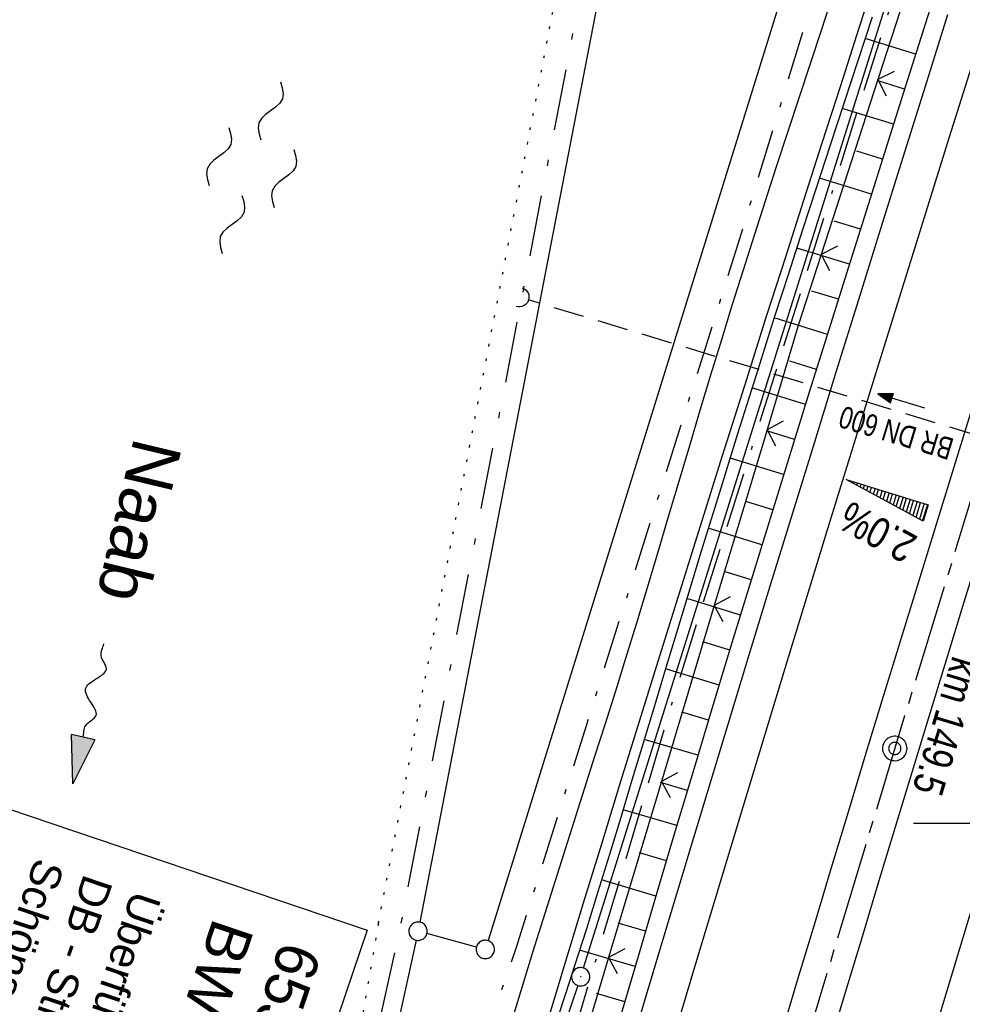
# Model space of a CAD drawing. Extents: x 511997 to 512565, y 475430 to 476399.
# Tile 6 of 32: x 512122 to 512199, y 475585 to 475666. Entities that reach past the tile are written whole.
import ezdxf

# ---------------------------------------------------------------- set-up
doc = ezdxf.new("R2010")
doc.units = 0
doc.header["$LTSCALE"] = 10
doc.header["$MEASUREMENT"] = 0
for name, pattern in [('ACAD_ISO16W100', [73, 15, -6.5, 15, -6.5, 15, -7, 1, -7]), ('ACHSE', [5.5, 4, -0.5, 0.5, -0.5]), ('AUSGEZOGEN', [0]), ('LT00', [0]), ('LT08', [0.42, 0.2, -0.1, 0.02, -0.1]), ('PUNKTX2_STR', [0.6, 0.1, -0.5]), ('STRICHLINIE2', [0.375, 0.25, -0.125])]:
    doc.linetypes.add(name, pattern=pattern)
doc.layers.get('0').update_dxf_attribs({"linetype": 'LT00'})
for name, color, linetype in [('--FLIEßRICHTPFEIL', 180, 'Continuous'), ('--WASSER_GRENZE', 180, 'PUNKTX2_STR'), ('--WASSER_NUTZUNG', 180, 'Continuous'), ('-AX-020', 250, 'ACHSE'), ('-Halt-Pfeil', 4, 'LT00'), ('-Haltung', 182, 'STRICHLINIE2'), ('-Haltungsbeschriftung', 182, 'LT00'), ('-QUE-20W', 11, 'LT00'), ('-ST-20-1', 250, 'LT00'), ('-ST-20-5', 250, 'LT00'), ('BAB-KABEL', 220, 'ACAD_ISO16W100'), ('BW_TEXT', 20, 'AUSGEZOGEN'), ('DFK_AB_L', 21, 'LT00'), ('DFK_AB_P', 7, 'LT00'), ('DFK_GZPKT', 250, 'LT00'), ('DFK_KATASTER', 250, 'LT00'), ('GEMEINDEGRENZE', 3, 'LT08'), ('GEWÄSSERNAME', 255, 'Continuous'), ('STROM_UNTER', 80, 'LT08'), ('V89_AFBR_BAB', 250, 'LT00'), ('V89_BOESCH', 250, 'LT00'), ('V89_BOSCHUNG', 250, 'LT00'), ('V89_LD_MARK', 250, 'LT00'), ('V89_RASTER', 250, 'LT00'), ('V89_UK_DURCH', 182, 'LT00'), ('V89_ZAUN', 40, 'LT00')]:
    doc.layers.add(name, color=color, linetype=linetype)
doc.styles.add('Arial Fett', font='txt', dxfattribs={"width": 0.8})
doc.styles.add('Beschrift', font='ARIAL.TTF')
doc.styles.add('Haltungsbeschriftung', font='ARIAL.TTF', dxfattribs={"width": 0.75})

# ---------------------------------------------------------------- blocks, each defined once
blk = doc.blocks.new('SYMB7010')
at = {"color": 0, "linetype": 'ByBlock'}
for points in [[(-0.031408, 0.499213), (-0.093728, 0.49134), (-0.15457, 0.475719), (-0.212975, 0.452595), (-0.268021, 0.422333), (-0.31884, 0.385411), (-0.36463, 0.342411), (-0.40467, 0.29401), (-0.438329, 0.240973), (-0.465074, 0.184136), (-0.484486, 0.124395), (-0.496256, 0.062692), (-0.5002, 0)], [(-0.5002, 0), (-0.496256, -0.062692), (-0.484486, -0.124395), (-0.465075, -0.184136), (-0.438329, -0.240973), (-0.404671, -0.29401), (-0.36463, -0.342411), (-0.31884, -0.385411), (-0.268021, -0.422333), (-0.212975, -0.452595), (-0.154571, -0.475719), (-0.093728, -0.49134), (-0.031408, -0.499213), (0.031408, -0.499213)], [(0.5002, 0), (0.496256, 0.062692), (0.484485, 0.124395), (0.465074, 0.184136), (0.438329, 0.240973), (0.40467, 0.29401), (0.36463, 0.342411), (0.31884, 0.385411), (0.268021, 0.422333), (0.212975, 0.452595), (0.15457, 0.475719), (0.093728, 0.49134), (0.031408, 0.499213), (-0.031408, 0.499213)], [(0.031408, -0.499213), (0.093728, -0.491341), (0.15457, -0.475719), (0.212975, -0.452595), (0.268021, -0.422333), (0.31884, -0.385411), (0.36463, -0.342411), (0.404671, -0.294011), (0.438329, -0.240974), (0.465075, -0.184136), (0.484486, -0.124395), (0.496256, -0.062692), (0.500201, 0)]]:
    blk.add_lwpolyline(points, dxfattribs=at)
blk = doc.blocks.new('SYMB0003')
at = {"color": 0, "linetype": 'ByBlock'}
for p, q in [((-0.015712, 0), (0.010166, 0.012015)), ((0, -0.021257), (-0.015712, 0)), ((0.010166, 0.012015), (0, -0.021257))]:
    blk.add_line(p, q, dxfattribs=at)
for points in [[(-0.031395, 0.499013), (-0.093691, 0.491144), (-0.154509, 0.475528), (-0.21289, 0.452414), (-0.267913, 0.422164), (-0.318712, 0.385257), (-0.364484, 0.342274), (-0.404509, 0.293893), (-0.438154, 0.240877), (-0.464888, 0.184062), (-0.484292, 0.124345), (-0.496058, 0.062667), (-0.5, 0)], [(-0.5, 0), (-0.496058, -0.062667), (-0.484292, -0.124345), (-0.464888, -0.184062), (-0.438154, -0.240877), (-0.404509, -0.293893), (-0.364485, -0.342274), (-0.318712, -0.385257), (-0.267914, -0.422164), (-0.21289, -0.452414), (-0.154509, -0.475529), (-0.093691, -0.491144), (-0.031395, -0.499014), (0.031395, -0.499014)], [(0.5, 0), (0.496057, 0.062667), (0.484292, 0.124345), (0.464888, 0.184062), (0.438153, 0.240877), (0.404509, 0.293893), (0.364484, 0.342274), (0.318712, 0.385257), (0.267913, 0.422164), (0.21289, 0.452414), (0.154509, 0.475528), (0.093691, 0.491144), (0.031395, 0.499013), (-0.031395, 0.499013)], [(0.031395, -0.499014), (0.093691, -0.491144), (0.154509, -0.475529), (0.21289, -0.452414), (0.267914, -0.422164), (0.318712, -0.385257), (0.364485, -0.342274), (0.404509, -0.293893), (0.438154, -0.240877), (0.464889, -0.184062), (0.484292, -0.124345), (0.496058, -0.062667), (0.5, 0)]]:
    blk.add_lwpolyline(points, dxfattribs=at)
blk = doc.blocks.new('SYMB7250')
at = {"color": 0, "linetype": 'ByBlock'}
for points in [[(-0.25, 0.28), (-0.208333, 0.308889), (-0.166667, 0.331111), (-0.125, 0.34), (-0.083333, 0.331111), (-0.041667, 0.308889), (0, 0.28)], [(0, 0.28), (0.041667, 0.251111), (0.083333, 0.228889), (0.125, 0.22), (0.166667, 0.228889), (0.208333, 0.251111), (0.25, 0.28)], [(-0.74, 0), (-0.698333, 0.028889), (-0.656667, 0.051111), (-0.615, 0.06), (-0.573333, 0.051111), (-0.531667, 0.028889), (-0.49, 0)], [(-0.49, 0), (-0.448333, -0.028889), (-0.406667, -0.051111), (-0.365, -0.06), (-0.323333, -0.051111), (-0.281667, -0.028889), (-0.24, 0)], [(0.24, 0), (0.281667, 0.028889), (0.323333, 0.051111), (0.365, 0.06), (0.406667, 0.051111), (0.448333, 0.028889), (0.49, 0)], [(0.49, 0), (0.531667, -0.028889), (0.573333, -0.051111), (0.615, -0.06), (0.656667, -0.051111), (0.698333, -0.028889), (0.74, 0)], [(-0.25, -0.28), (-0.208333, -0.251111), (-0.166667, -0.228889), (-0.125, -0.22), (-0.083333, -0.228889), (-0.041667, -0.251111), (0, -0.28)], [(0, -0.28), (0.041667, -0.308889), (0.083333, -0.331111), (0.125, -0.34), (0.166667, -0.331111), (0.208333, -0.308889), (0.25, -0.28)]]:
    blk.add_lwpolyline(points, dxfattribs=at)
blk = doc.blocks.new('FLIEßRICHTPFEIL')
at = {"layer": '--FLIEßRICHTPFEIL'}
blk.add_hatch(color=256, dxfattribs=at).paths.add_polyline_path([(-1.95, 0.4875), (-1.95, -0.4875), (0, 0)])
for p, q in [((-1.95, 0.4875), (-1.95, -0.4875)), ((-1.95, 0.4875), (0, 0)), ((0, 0), (-1.95, -0.4875))]:
    blk.add_line(p, q, dxfattribs=at)
at = {"layer": '--FLIEßRICHTPFEIL', "start_tangent": (-1, 0), "end_tangent": (-1, 0)}
blk.add_spline([(-1.95, 0), (-2.4375, 0), (-2.925, 0.325), (-3.4125, 0), (-3.9, -0.325), (-4.3875, 0), (-4.875, 0.325), (-5.3625, 0), (-5.85, 0)], degree=3, dxfattribs=at)
blk = doc.blocks.new('SYMB0002')
at = {"color": 0, "linetype": 'ByBlock'}
for points in [[(-0.031395, 0.499013), (-0.093691, 0.491144), (-0.154509, 0.475528), (-0.21289, 0.452414), (-0.267913, 0.422164), (-0.318712, 0.385257), (-0.364484, 0.342274), (-0.404509, 0.293893), (-0.438154, 0.240877), (-0.464888, 0.184062), (-0.484292, 0.124345), (-0.496058, 0.062667), (-0.5, 0)], [(0.5, 0), (0.496057, 0.062667), (0.484292, 0.124345), (0.464888, 0.184062), (0.438153, 0.240877), (0.404509, 0.293893), (0.364484, 0.342274), (0.318712, 0.385257), (0.267913, 0.422164), (0.21289, 0.452414), (0.154509, 0.475528), (0.093691, 0.491144), (0.031395, 0.499013), (-0.031395, 0.499013)], [(-0.5, 0), (-0.496058, -0.062667), (-0.484292, -0.124345), (-0.464888, -0.184062), (-0.438154, -0.240877), (-0.404509, -0.293893), (-0.364485, -0.342274), (-0.318712, -0.385257), (-0.267914, -0.422164), (-0.21289, -0.452414), (-0.154509, -0.475529), (-0.093691, -0.491144), (-0.031395, -0.499014), (0.031395, -0.499014)], [(0.031395, -0.499014), (0.093691, -0.491144), (0.154509, -0.475529), (0.21289, -0.452414), (0.267914, -0.422164), (0.318712, -0.385257), (0.364485, -0.342274), (0.404509, -0.293893), (0.438154, -0.240877), (0.464889, -0.184062), (0.484292, -0.124345), (0.496058, -0.062667), (0.5, 0)]]:
    blk.add_lwpolyline(points, dxfattribs=at)
blk = doc.blocks.new('SYMB1107')
at = {"color": 0, "linetype": 'ByBlock'}
for points in [[(-0.2, 0), (-0.196157, 0.039018), (-0.184776, 0.076537), (-0.166294, 0.111114), (-0.141421, 0.141421), (-0.111114, 0.166294), (-0.076537, 0.184776), (-0.039018, 0.196157), (0, 0.2)], [(0, 0.2), (0.039018, 0.196157), (0.076537, 0.184776), (0.111114, 0.166294), (0.141421, 0.141421), (0.166294, 0.111114), (0.184776, 0.076537), (0.196157, 0.039018), (0.2, 0)]]:
    blk.add_lwpolyline(points, dxfattribs=at)
blk = doc.blocks.new('SYMB0024')
at = {"color": 0, "linetype": 'ByBlock'}
for p, q in [((-0.5, 0.5), (0, 0)), ((0, 0), (0.5, 0.5))]:
    blk.add_line(p, q, dxfattribs=at)
blk = doc.blocks.new('SYMB0070')
at = {"color": 0, "linetype": 'ByBlock'}
for p, q in [((-0.5, 0), (0.2, 0)), ((0.5, 0), (0.2, 0.1)), ((0.2, 0.1), (0.2, 0)), ((0.468, 0), (0.21, 0.086)), ((0.21, 0.086), (0.21, -0.086)), ((0.21, -0.086), (0.468, 0)), ((0.22, -0.072), (0.437, 0)), ((0.23, -0.058), (0.405, 0)), ((0.24, -0.045), (0.374, 0)), ((0.342, 0), (0.25, 0.031)), ((0.25, 0.031), (0.25, -0.031)), ((0.25, -0.031), (0.342, 0)), ((0.26, -0.017), (0.31, 0)), ((0.27, -0.003), (0.279, 0))]:
    blk.add_line(p, q, dxfattribs=at)
for points in [[(0.2, 0), (0.2, -0.1), (0.5, 0)], [(0.437, 0), (0.22, 0.072), (0.22, -0.072)], [(0.405, 0), (0.23, 0.058), (0.23, -0.058)], [(0.374, 0), (0.24, 0.045), (0.24, -0.045)], [(0.31, 0), (0.26, 0.017), (0.26, -0.017)], [(0.279, 0), (0.27, 0.003), (0.27, -0.003)]]:
    blk.add_lwpolyline(points, dxfattribs=at)

msp = doc.modelspace()

# ---------------------------------------------------------------- linework, layer by layer
at = {"layer": '--WASSER_GRENZE', "ltscale": 0.2}
for q in [(512172.84, 475704.45), (512139.098, 475521.019)]:
    msp.add_line((512151.31, 475591.84), q, dxfattribs=at)
at = {"layer": '-AX-020', "ltscale": 0.2, "flags": 128}
msp.add_lwpolyline([(512469.633, 476339.086), (512464.81, 476328.445), (512455.84, 476308.46), (512446.944, 476288.443), (512438.12, 476268.394), (512429.37, 476248.313), (512420.694, 476228.2), (512412.09, 476208.055), (512403.561, 476187.879), (512395.105, 476167.672), (512386.723, 476147.434), (512378.415, 476127.166), (512370.181, 476106.867), (512362.021, 476086.539), (512353.936, 476066.181), (512345.925, 476045.794), (512337.988, 476025.377), (512330.127, 476004.932), (512322.339, 475984.458), (512314.627, 475963.955), (512306.989, 475943.425), (512299.427, 475922.867), (512291.94, 475902.281), (512284.528, 475881.669), (512277.191, 475861.029), (512269.93, 475840.362), (512262.744, 475819.67), (512255.634, 475798.951), (512248.599, 475778.206), (512241.641, 475757.436), (512234.758, 475736.641), (512227.951, 475715.82), (512221.221, 475694.975), (512214.566, 475674.105), (512207.988, 475653.211), (512201.487, 475632.294), (512200.128, 475627.887), (512194.281, 475608.791), (512188.5, 475589.674), (512182.785, 475570.538), (512177.137, 475551.381), (512171.56, 475532.204), (512166.053, 475513.007), (512160.618, 475493.788), (512155.257, 475474.55), (512153.847, 475469.413)], dxfattribs=at)
at = {"layer": '-Haltung'}
msp.add_line((512200.361, 475631.66), (512163.527, 475642.787), dxfattribs=at)
at = {"layer": '-QUE-20W'}
for p, q in [((512189.566, 475628.085), (512189.563, 475628.075)), ((512189.832, 475627.93), (512189.853, 475627.997)), ((512190.139, 475627.908), (512190.101, 475627.784)), ((512190.37, 475627.638), (512190.426, 475627.82)), ((512190.713, 475627.732), (512190.639, 475627.493)), ((512190.908, 475627.347), (512190.999, 475627.643)), ((512191.286, 475627.555), (512191.177, 475627.202)), ((512191.446, 475627.056), (512191.573, 475627.467)), ((512191.86, 475627.379), (512191.715, 475626.91)), ((512191.984, 475626.765), (512192.146, 475627.29)), ((512192.433, 475627.202), (512192.253, 475626.619)), ((512192.523, 475626.473), (512192.72, 475627.114)), ((512193.006, 475627.025), (512192.792, 475626.328)), ((512193.061, 475626.182), (512193.293, 475626.937)), ((512193.58, 475626.849), (512193.33, 475626.036)), ((512193.599, 475625.891), (512193.867, 475626.76)), ((512194.153, 475626.672), (512193.868, 475625.745)), ((512194.137, 475625.599), (512194.44, 475626.584)), ((512194.727, 475626.495), (512194.406, 475625.454)), ((512194.675, 475625.308), (512195.013, 475626.407)), ((512195.3, 475626.319), (512194.944, 475625.162)), ((512195.213, 475625.017), (512195.587, 475626.23)), ((512195.874, 475626.142), (512195.482, 475624.871)), ((512195.751, 475624.726), (512196.16, 475626.054))]:
    msp.add_line(p, q, dxfattribs=at)
msp.add_lwpolyline([(512195.796, 475624.701), (512189.518, 475628.1), (512196.208, 475626.039), (512195.796, 475624.701)], dxfattribs=at)
at = {"layer": 'BAB-KABEL', "ltscale": 0.03, "flags": 128}
msp.add_lwpolyline([(512451.513, 476345.212), (512438.563, 476315.939), (512418.177, 476270.118), (512378.72, 476177.833), (512359.892, 476131.364), (512341.348, 476084.783), (512322.575, 476038.314), (512304.817, 475991.341), (512287.677, 475944.24), (512270.282, 475897.168), (512254.121, 475849.696), (512237.768, 475802.276), (512221.53, 475754.824), (512205.859, 475707.192), (512190.782, 475659.377), (512175.78, 475611.52), (512161.516, 475563.423), (512145.692, 475515.804), (512137.725, 475496.074), (512132.797, 475476.53)], dxfattribs=at)
at = {"layer": 'DFK_AB_L'}
msp.add_line((512168.055, 475588.206), (512201.845, 475695.844), dxfattribs=at)
at = {"layer": 'DFK_KATASTER'}
for p, q in [((512176.128, 475703.033), (512154.692, 475591.947)), ((512193.828, 475698.554), (512160.263, 475590.436)), ((512154.389, 475590.477), (512139.131, 475521.013)), ((512159.316, 475589.916), (512155.274, 475591.014))]:
    msp.add_line(p, q, dxfattribs=at)
at = {"layer": 'GEMEINDEGRENZE', "ltscale": 2.5, "flags": 128}
msp.add_lwpolyline([(512284.949, 475476.998), (512267.813, 475490.734), (512251.305, 475522.191), (512242.372, 475555.297), (512229.966, 475584.983), (512227.01, 475610.403), (512238.863, 475661.136), (512275.546, 475791.694), (512297.962, 475860.403), (512299.316, 475864.34), (512322.104, 475898.593), (512340.391, 475931.958), (512366.594, 476019.311), (512318.086, 476028.592), (512312.283, 476031.122), (512305.694, 476033.81), (512287.822, 475996.961), (512243.161, 475928.693), (512232.748, 475919.285), (512200.581, 475820.897), (512193.735, 475799.022), (512174.798, 475704.059), (512153.081, 475591.513), (512137.53, 475520.718), (512131.519, 475505.406), (512122.111, 475480.142)], dxfattribs=at)
at = {"layer": 'STROM_UNTER', "ltscale": 2, "flags": 128}
msp.add_lwpolyline([(512446.369, 476346.951), (512441.892, 476337.518), (512422.539, 476294.305), (512409.881, 476265.147), (512403.866, 476251.367), (512398.739, 476239.701), (512387.194, 476212.416), (512377.329, 476188.659), (512363.534, 476155.453), (512355.322, 476135.553), (512344.463, 476108.791), (512339.243, 476095.976), (512321.539, 476050.791), (512313.701, 476028.7), (512300.89, 475996.826), (512277.431, 475933.712), (512263.448, 475896.168), (512257.639, 475879.287), (512247.911, 475851.33), (512241.343, 475831.491), (512239.156, 475825.047), (512227.449, 475790.801), (512213.665, 475750.663), (512199.436, 475707.54), (512188.929, 475674.396), (512180.505, 475646.828), (512162.536, 475589.792), (512151.757, 475558.716), (512137.695, 475518.747), (512131.717, 475500.22), (512126.236, 475478.748)], dxfattribs=at)
at = {"layer": 'V89_AFBR_BAB'}
for points in [[(512188.065, 475581.592), (512189.487, 475586.318), (512190.834, 475590.789), (512192.183, 475595.258), (512193.535, 475599.728), (512194.891, 475604.196), (512196.251, 475608.662), (512197.695, 475613.383), (512199.144, 475618.103), (512200.597, 475622.821), (512202.052, 475627.539), (512203.508, 475632.256), (512204.941, 475636.9), (512206.376, 475641.543), (512207.813, 475646.185), (512209.253, 475650.826), (512210.699, 475655.466), (512213.118, 475663.18), (512215.554, 475670.888)], [(512164.903, 475583.06), (512165.75, 475585.869), (512166.598, 475588.677), (512168.068, 475593.514), (512169.548, 475598.349), (512171.036, 475603.18), (512172.53, 475608.011), (512174.029, 475612.839), (512175.817, 475618.582), (512177.611, 475624.323), (512179.412, 475630.061), (512181.222, 475635.797), (512183.041, 475641.53), (512184.54, 475646.226), (512186.045, 475650.92), (512187.554, 475655.613), (512189.065, 475660.305), (512190.577, 475664.997), (512192.088, 475669.689)], [(512188.399, 475667.663), (512187.481, 475664.859), (512186.56, 475662.056), (512185.639, 475659.254), (512184.718, 475656.451), (512183.801, 475653.647), (512182.89, 475650.842), (512181.986, 475648.034), (512181.091, 475645.223), (512180.208, 475642.409), (512179.317, 475639.523), (512178.438, 475636.634), (512177.567, 475633.743), (512176.703, 475630.849), (512175.842, 475627.954), (512174.981, 475625.059), (512174.119, 475622.165), (512173.251, 475619.272), (512172.376, 475616.381), (512171.49, 475613.494), (512170.658, 475610.821), (512169.817, 475608.15), (512168.97, 475605.481), (512168.119, 475602.814), (512167.266, 475600.146), (512166.415, 475597.479), (512165.568, 475594.81), (512164.726, 475592.14), (512163.893, 475589.467), (512163.125, 475586.968), (512162.364, 475584.467)], [(512171.287, 475579.535), (512173.05, 475585.46), (512174.82, 475591.383), (512177.064, 475598.853), (512179.32, 475606.319), (512181.589, 475613.781), (512183.364, 475619.585), (512185.147, 475625.386), (512186.935, 475631.186), (512188.729, 475636.984), (512190.535, 475642.804), (512192.345, 475648.622), (512194.161, 475654.439), (512195.982, 475660.254), (512197.819, 475666.097)], [(512209.687, 475665.697), (512208.21, 475661.021), (512206.739, 475656.343), (512205.307, 475651.764), (512203.882, 475647.183), (512202.461, 475642.601), (512201.042, 475638.018), (512199.625, 475633.434), (512198.178, 475628.754), (512196.732, 475624.073), (512195.289, 475619.392), (512193.85, 475614.709), (512192.417, 475610.025), (512191.033, 475605.476), (512189.655, 475600.926), (512188.281, 475596.374), (512186.911, 475591.821), (512185.543, 475587.268), (512184.132, 475582.567)]]:
    msp.add_lwpolyline(points, dxfattribs=at)
at = {"layer": 'V89_BOESCH'}
for points in [[(512191.628, 475665.889), (512190.489, 475662.395), (512189.346, 475658.902), (512188.204, 475655.409), (512187.062, 475651.915), (512185.924, 475648.421), (512184.792, 475644.924), (512183.667, 475641.426), (512182.145, 475636.641), (512180.64, 475631.85), (512179.15, 475627.055), (512177.674, 475622.256), (512176.21, 475617.452), (512174.757, 475612.646), (512173.844, 475609.609), (512172.932, 475606.572), (512172.018, 475603.536), (512171.1, 475600.501), (512170.175, 475597.468), (512169.24, 475594.438), (512168.292, 475591.412), (512167.33, 475588.39), (512166.609, 475586.163), (512165.883, 475583.937)], [(512196.33, 475666.512), (512194.514, 475660.758), (512192.904, 475655.654), (512191.295, 475650.55), (512189.688, 475645.445), (512188.085, 475640.339), (512186.488, 475635.232), (512184.897, 475630.122), (512183.314, 475625.01), (512181.74, 475619.895), (512180.177, 475614.777), (512178.625, 475609.654), (512177.083, 475604.528), (512175.551, 475599.4), (512174.028, 475594.268), (512172.512, 475589.135), (512171.001, 475583.999)]]:
    msp.add_lwpolyline(points, dxfattribs=at)
at = {"layer": 'V89_BOSCHUNG'}
for p, q in [((512195.177, 475662.858), (512191.056, 475664.132)), ((512194.274, 475659.997), (512192.199, 475660.639)), ((512193.371, 475657.136), (512189.192, 475658.428)), ((512192.469, 475654.275), (512190.364, 475654.926)), ((512191.567, 475651.414), (512187.326, 475652.725)), ((512190.665, 475648.552), (512188.531, 475649.212)), ((512189.765, 475645.691), (512185.469, 475647.019)), ((512188.866, 475642.828), (512186.706, 475643.496)), ((512187.968, 475639.966), (512183.629, 475641.307)), ((512187.072, 475637.103), (512184.895, 475637.776)), ((512186.178, 475634.239), (512181.813, 475635.589)), ((512185.286, 475631.375), (512183.1, 475632.051)), ((512184.397, 475628.51), (512180.021, 475629.863)), ((512183.51, 475625.644), (512181.321, 475626.32)), ((512182.626, 475622.777), (512178.249, 475624.13)), ((512181.745, 475619.909), (512179.557, 475620.586)), ((512180.867, 475617.04), (512176.496, 475618.392)), ((512179.993, 475614.171), (512177.809, 475614.846)), ((512179.125, 475611.309), (512174.755, 475612.64)), ((512178.261, 475608.447), (512176.075, 475609.102)), ((512177.4, 475605.583), (512173.023, 475606.875)), ((512176.539, 475602.709), (512174.349, 475603.356)), ((512175.681, 475599.834), (512171.291, 475601.13)), ((512174.826, 475596.959), (512172.621, 475597.61)), ((512173.973, 475594.083), (512169.535, 475595.393)), ((512173.122, 475591.206), (512170.883, 475591.867)), ((512172.274, 475588.328), (512167.739, 475589.667)), ((512171.427, 475585.45), (512169.124, 475586.13))]:
    msp.add_line(p, q, dxfattribs=at)
at = {"layer": 'V89_LD_MARK'}
for points in [[(512143.949, 475472.76), (512145.008, 475476.632), (512148.962, 475490.916), (512152.96, 475505.188), (512156.34, 475517.126), (512159.75, 475529.055), (512163.19, 475540.976), (512166.659, 475552.888), (512170.156, 475564.793), (512173.68, 475576.689), (512177.232, 475588.577), (512180.81, 475600.457), (512184.414, 475612.33), (512188.043, 475624.195), (512191.696, 475636.052), (512197.936, 475656.11), (512204.244, 475676.146), (512210.621, 475696.161), (512217.067, 475716.153), (512223.582, 475736.123), (512230.166, 475756.07), (512236.82, 475775.994), (512243.641, 475796.181)], [(512227.289, 475681.621), (512221.731, 475664.114), (512216.224, 475646.591), (512210.769, 475629.051), (512207.327, 475617.889), (512203.906, 475606.72), (512200.507, 475595.545), (512197.131, 475584.362), (512193.778, 475573.173), (512190.45, 475561.976), (512187.146, 475550.773), (512183.867, 475539.561), (512180.615, 475528.343), (512177.389, 475517.117), (512174.191, 475505.883), (512171.021, 475494.641), (512167.405, 475481.684), (512163.827, 475468.717), (512163.158, 475466.266)]]:
    msp.add_lwpolyline(points, dxfattribs=at)
at = {"layer": 'V89_RASTER'}
msp.add_line((512205.001, 475600), (512195.001, 475600), dxfattribs=at)
at = {"layer": 'V89_ZAUN'}
for p, q in [((512196.713, 475675.046), (512192.095, 475660.774)), ((512192.095, 475660.774), (512187.477, 475646.503)), ((512183.042, 475632.174), (512178.732, 475617.807)), ((512178.732, 475617.807), (512174.423, 475603.439)), ((512174.423, 475603.439), (512170.113, 475589.072)), ((512170.113, 475589.072), (512165.804, 475574.704))]:
    msp.add_line(p, q, dxfattribs=at)
msp.add_lwpolyline([(512187.477, 475646.503), (512185.596, 475640.692), (512183.042, 475632.174)], dxfattribs=at)

# ---------------------------------------------------------------- block references
at = {"layer": '--FLIEßRICHTPFEIL', "xscale": 1.999999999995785, "yscale": 2.000000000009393, "zscale": 2, "rotation": 257.5268180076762}
msp.add_blockref('FLIEßRICHTPFEIL', (512126.358, 475603.25), dxfattribs=at)
at = {"layer": '--WASSER_NUTZUNG', "xscale": 9.999999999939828, "yscale": 10.00000000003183, "zscale": 10, "rotation": 251.2882999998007}
msp.add_blockref('SYMB7250', (512140.942, 475653.587), dxfattribs=at)
at = {"layer": '-Halt-Pfeil', "xscale": 3.999999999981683, "yscale": 4, "zscale": 4, "rotation": 163.1926871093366}
msp.add_blockref('SYMB0070', (512194.007, 475634.52), dxfattribs=at)
at = {"layer": '-ST-20-1', "rotation": 258.929999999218}
msp.add_blockref('SYMB0002', (512193.475, 475606.138), dxfattribs=at)
at = {"layer": '-ST-20-5', "xscale": 1.999999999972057, "yscale": 2, "zscale": 2, "rotation": 258.9300000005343}
msp.add_blockref('SYMB0002', (512193.475, 475606.138), dxfattribs=at)
at = {"layer": 'DFK_AB_P', "xscale": 1.499999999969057, "yscale": 1.5, "zscale": 1.5, "rotation": 251.2881100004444}
msp.add_blockref('SYMB0003', (512167.83, 475587.49), dxfattribs=at)
at = {"layer": 'DFK_GZPKT', "xscale": 1.499999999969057, "yscale": 1.5, "zscale": 1.5, "rotation": 251.2881100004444}
for p in [(512154.55, 475591.21), (512160.04, 475589.72)]:
    msp.add_blockref('SYMB7010', p, dxfattribs=at)
at = {"layer": 'V89_UK_DURCH', "xscale": 4.000000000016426, "yscale": 4.000000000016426, "zscale": 4, "rotation": 251.3214071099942}
msp.add_blockref('SYMB1107', (512162.81, 475643.004), dxfattribs=at)
at = {"layer": 'V89_ZAUN', "yscale": 2.099999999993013, "zscale": 2.1}
for p, xscale, rotation in [((512192.095, 475660.774), 2.100000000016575, 252.0662871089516), ((512187.477, 475646.503), 2.100000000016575, 252.0662871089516), ((512183.042, 475632.174), 2.099999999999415, 253.3046571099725), ((512178.732, 475617.807), 2.099999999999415, 253.3046571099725), ((512174.423, 475603.439), 2.099999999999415, 253.3046571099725), ((512170.113, 475589.072), 2.099999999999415, 253.3046571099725)]:
    msp.add_blockref('SYMB0024', p, dxfattribs=dict(at, xscale=xscale, rotation=rotation))

# ---------------------------------------------------------------- texts
at = {"layer": '-Haltungsbeschriftung', "style": 'Haltungsbeschriftung', "width": 0.75}
msp.add_text('BR DN 600', height=1.8, rotation=163.19269, dxfattribs=at).set_placement((512198.407, 475631.403))
at = {"layer": '-QUE-20W', "style": 'Beschrift', "width": 0.8}
msp.add_text('2.0%%%', height=2.5, rotation=151.57334, dxfattribs=at).set_placement((512195.454, 475623.391))
at = {"layer": '-ST-20-5', "style": 'Arial Fett', "width": 0.8}
msp.add_text(' km 149.5', height=2.5, rotation=-106.89925, dxfattribs=at).set_placement((512198.449, 475614.534))
at = {"layer": 'GEWÄSSERNAME', "style": 'Beschrift'}
msp.add_text('Naab', height=4, rotation=256.59187, dxfattribs=at).set_placement((512131.391, 475631.671))

# ---------------------------------------------------------------- next in the draw order: texts
at = {"layer": 'BW_TEXT', "insert": (512146.713, 475589.416), "char_height": 2, "width": 37.55462, "attachment_point": 1, "rotation": 251.32141, "style": 'Beschrift', "bg_fill": 2}
msp.add_mtext('{\\Funir_o|c0;\\H1.75x;6539759}\\P{\\H1.75x;BW N_93_B149c\\W0.8;\\P\\H0.3714x;\\W1;\\P\\H1.924x;Überführung der        DB - Strecke Nabburg - Schönsee (stillgelegt)\\P\\H0.1999x;\\P\\H3.602x;Km                    149,625   \\PBw.Wi.              134.80 gon\\PL.W.                  2 x 16.61 m\\PBr. zw. d. Gel.   5.70 m\\PL.H.                   4.76 m}', dxfattribs=at)

# ---------------------------------------------------------------- next in the draw order: linework, layer by layer
at = {"layer": 'BW_TEXT'}
msp.add_lwpolyline([(512150.394, 475591.287), (512136.602, 475550.489), (512092.473, 475565.407), (512106.266, 475606.205)], close=True, dxfattribs=at)
at = {"layer": 'DFK_AB_L'}
msp.add_line((512167.588, 475586.78), (512143.652, 475516.52), dxfattribs=at)

doc.saveas('drawing.dxf')
